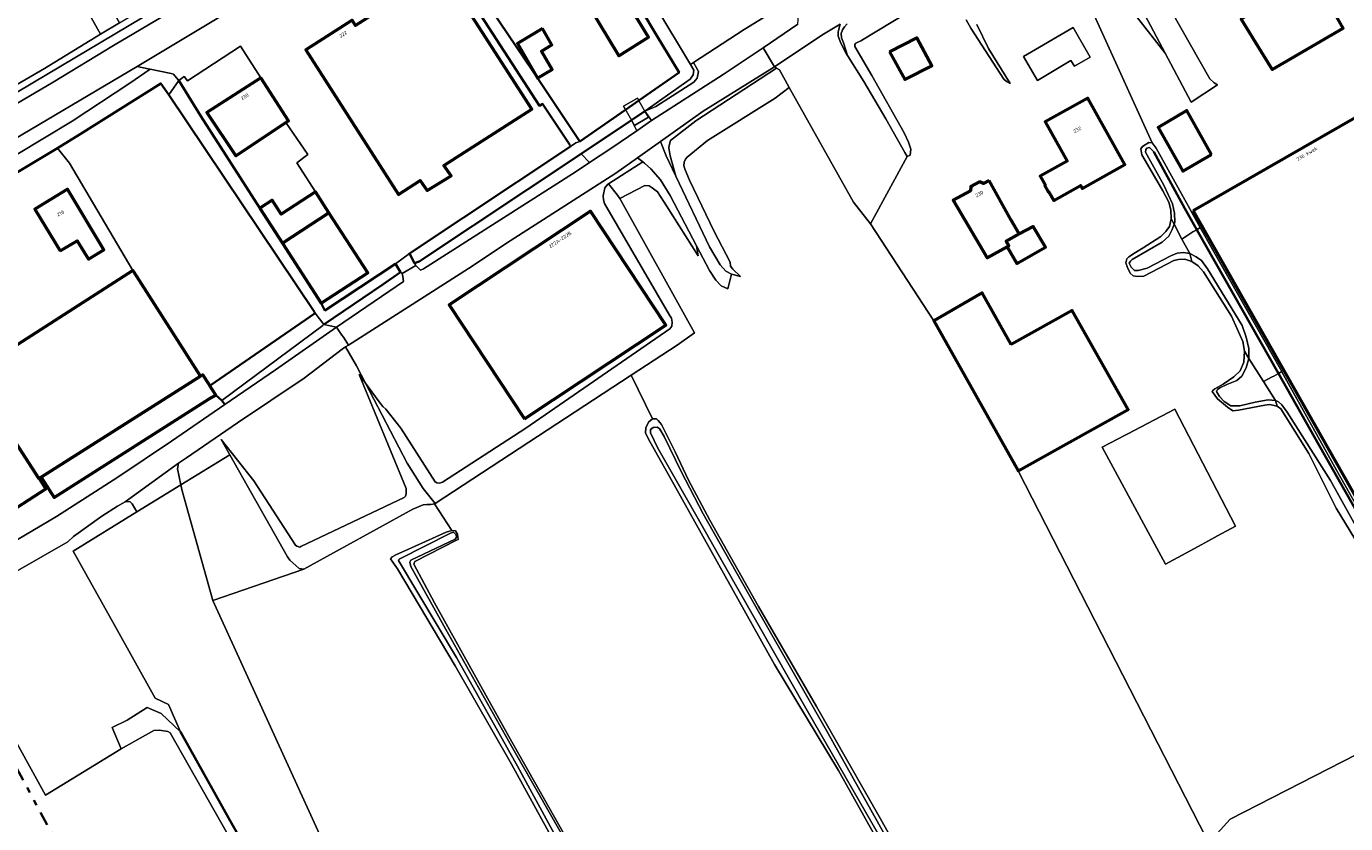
# Model space of a CAD drawing. Header units: metres. Extents: x 113441 to 115918, y 474822 to 477887.
# Tile 63 of 145: x 113704 to 113939, y 476790 to 476931. Entities that reach past the tile are written whole.
import ezdxf
from ezdxf.enums import TextEntityAlignment as Align

# ---------------------------------------------------------------- set-up
doc = ezdxf.new("R2010")
doc.units = ezdxf.units.M
doc.linetypes.add('AL-TEKENBLADGRENS', pattern=[11.5, 2.5, -1.5, 1, -1.5, 1, -1.5, 2.5])
for name, color, linetype, lineweight in [('B-WE-GK-BESCHOEIING-G', 252, 'GK-BESCHOEIING', 35), ('B-WE-GR-BOUWLAND-GV', 252, 'Continuous', 13), ('B-WE-GR-GRAS-GV', 252, 'Continuous', 13), ('B-WE-GR-GROENVOORZIENING-GV', 252, 'Continuous', 18), ('B-WE-GR-STRUIK-GV', 252, 'Continuous', 13), ('B-WE-IE-TERREINAFSCHEIDING_KUNSTMATIG_HEKWERK-G', 252, 'IE-TERREINAFSCHEIDING-KUNSTMATIG', 18), ('B-WE-KW-KUNSTWERK_DEK-GV', 252, 'Continuous', 18), ('B-WE-KW-KUNSTWERK_LANDHOOFD-GV', 252, 'Continuous', 18), ('B-WE-OG-BEBOUWING-GV', 7, 'Continuous', 50), ('B-WE-OG-BEBOUWING-T18', 7, 'Continuous', 50), ('B-WE-OG-BEBOUWING_BASSIN-GV', 7, 'Continuous', 50), ('B-WE-OG-BEBOUWING_LOODS-GV', 7, 'Continuous', 50), ('B-WE-OG-BEBOUWING_LUIFEL-GV', 7, 'Continuous', 50), ('B-WE-OG-TERREIN_ERF-GV', 252, 'Continuous', 18), ('B-WE-OG-WATER-GV', 252, 'Continuous', 18), ('B-WE-OG-WATER_SLOOT-GV', 252, 'Continuous', 18), ('B-WE-VH-ONVERHARD-GV', 252, 'Continuous', 18), ('B-WE-VH-VERHARDING_GESLOTEN-GV', 252, 'Continuous', 18), ('B-WE-VH-VERHARDING_HALFVERHARDING-GV', 252, 'Continuous', 18), ('B-WE-VH-VERHARDING_OPEN-GV', 252, 'Continuous', 18), ('X-XX-AL-TEKENBLADGRENS-G', 252, 'AL-TEKENBLADGRENS', 35)]:
    doc.layers.add(name, color=color, linetype=linetype, lineweight=lineweight)
doc.styles.add('NLCS-ISO-ANNOTATIEF-T18', font='NLCS-ISO.ttf', dxfattribs={"height": 1.8})
doc.linetypes.add('GK-BESCHOEIING', pattern='A,30,-5,[1,NLCS.SHX,S=1,R=0,X=0,Y=0],-5', length=40)
doc.linetypes.add('IE-TERREINAFSCHEIDING-KUNSTMATIG', pattern='A,4,[82,NLCS.SHX,S=0.75,R=90,X=0,Y=0],4,-2', length=10)

msp = doc.modelspace()

# ---------------------------------------------------------------- linework, layer by layer
at = {"layer": 'B-WE-GK-BESCHOEIING-G', "ltscale": 0.5, "flags": 128}
for points in [[(113784.991, 476955.19), (113795.094, 476961.289), (113797.577, 476960.879), (113816.386, 476929.326), (113820.23, 476922.981), (113813.075, 476918.013), (113810.712, 476916.372)], [(113810.712, 476916.372), (113802.618, 476910.752), (113795.583, 476921.196), (113776.82, 476949.074), (113776.793, 476950.545), (113782.031, 476953.471)], [(113795.882, 476917.396), (113795.401, 476917.078), (113778.714, 476942.912)], [(113731.24, 476921.703), (113731.316, 476921.58)], [(113731.316, 476921.58), (113735.23, 476915.25), (113745.713, 476898.894)], [(113709.807, 476909.534), (113713.84, 476912.02), (113728.14, 476921.07), (113729.56, 476919.02)], [(113755.377, 476880.523), (113729.56, 476919.02)], [(113800.796, 476910.124), (113795.94, 476917.434), (113795.882, 476917.396)], [(113814.171, 476916.116), (113811.789, 476914.525), (113802.81, 476908.526), (113774.07, 476889.395), (113773.198, 476889.104), (113772.303, 476890.848), (113800.962, 476909.874)], [(113699.039, 476903.175), (113709.807, 476909.534)], [(113912.254, 476895.062), (113910.101, 476898.856), (113904.58, 476908.9)], [(113926.755, 476869.502), (113912.254, 476895.062)], [(113757.12, 476878.21), (113767.569, 476885.35), (113770.727, 476887.505), (113769.819, 476888.982), (113757.297, 476880.745), (113756.653, 476882.044)], [(113736.926, 476867.367), (113755.55, 476880.265), (113755.401, 476880.488)], [(113755.401, 476880.488), (113755.377, 476880.523)], [(113964.711, 476801.752), (113959.217, 476811.407), (113944.623, 476837.947), (113933.924, 476856.866), (113926.755, 476869.502)], [(113706.856, 476851.117), (113709.18, 476847.51), (113736.711, 476865.05)], [(113736.876, 476867.332), (113736.926, 476867.367)], [(113737.92, 476865.68), (113738.96, 476864.72), (113739.544, 476864.027)], [(113731.616, 476805.874), (113740.453, 476790.072), (113749.881, 476773.528), (113785.956, 476709.953), (113794.138, 476695.696), (113798.341, 476688.241), (113810.425, 476666.811), (113815.702, 476657.592), (113822.238, 476646.015), (113836.594, 476620.392), (113842.226, 476610.092), (113841.231, 476609.646), (113830.645, 476628.038), (113820.788, 476645.113), (113796.973, 476687.102), (113795.294, 476690.063), (113793.822, 476692.657), (113772.187, 476730.783), (113760.83, 476750.884), (113749.016, 476771.494)]]:
    msp.add_lwpolyline(points, dxfattribs=at)
at = {"layer": 'B-WE-GR-BOUWLAND-GV'}
msp.add_lwpolyline([(113729.56, 476919.02), (113728.14, 476921.07), (113713.84, 476912.02), (113709.807, 476909.534), (113711.93, 476906.9), (113723.195, 476887.833), (113723.352, 476887.577), (113735.2, 476869.05), (113735.622, 476869.315), (113736.733, 476867.558), (113736.876, 476867.332), (113736.926, 476867.367), (113755.55, 476880.265), (113755.401, 476880.488), (113755.377, 476880.523)], close=True, dxfattribs=at)
at = {"layer": 'B-WE-GR-GRAS-GV'}
for points in [[(113888.023, 476943.765), (113889.597, 476941.018), (113892.38, 476942.2), (113892.98, 476941.95), (113893.74, 476941.37), (113894.76, 476940.68), (113895.46, 476940.1), (113899.01, 476936.33), (113900.46, 476934.31), (113906.626, 476926.441), (113899.373, 476940.134), (113896.06, 476944.36), (113895.67, 476944.96), (113895.15, 476945.49), (113894.61, 476945.92), (113894.1, 476946.21), (113893.29, 476946.48), (113892.71, 476946.36)], [(113763.36, 476869.34), (113764.498, 476867.797), (113762.89, 476870.89), (113760.982, 476874.237), (113760.36, 476873.84), (113753.6, 476868.68), (113741.76, 476860.77), (113732.72, 476854.52), (113731.31, 476853.59), (113731.12, 476852.59), (113731.701, 476849.721), (113740.412, 476855.075), (113738.89, 476857.77), (113744.67, 476850.45), (113752.05, 476839.03), (113752.33, 476838.82), (113752.86, 476838.69), (113753.01, 476838.79), (113771.38, 476847.47), (113771.592, 476847.752), (113771.71, 476848.16), (113771.73, 476849.09)], [(113776.879, 476846.441), (113774.77, 476849.07), (113771.89, 476853.58), (113764.498, 476867.797), (113763.36, 476869.34), (113771.73, 476849.09), (113771.71, 476848.16), (113771.592, 476847.752), (113771.38, 476847.47), (113753.01, 476838.79), (113752.86, 476838.69), (113752.33, 476838.82), (113752.05, 476839.03), (113744.67, 476850.45), (113738.89, 476857.77), (113740.412, 476855.075), (113750.64, 476836.96), (113751.09, 476836.37), (113752.7, 476834.91), (113753.53, 476834.79), (113772.91, 476845.43), (113774.78, 476846.19), (113775.39, 476846.28), (113776.13, 476846.25), (113776.77, 476846.37)], [(113740.412, 476855.075), (113731.701, 476849.721), (113731.91, 476848.69), (113737.408, 476829.206), (113753.53, 476834.79), (113752.7, 476834.91), (113751.09, 476836.37), (113750.64, 476836.96)]]:
    msp.add_lwpolyline(points, close=True, dxfattribs=at)
for points in [[(113850.12, 476931.65), (113849.62, 476931.1), (113849.24, 476930.56), (113849.03, 476929.94), (113849.09, 476929.17), (113849.44, 476928.27), (113850.157, 476925.999), (113853.08, 476921.37), (113856.94, 476914.79), (113860.32, 476908.77), (113860.741, 476908.093), (113861.3, 476908.3), (113861.4, 476909.38), (113861.01, 476910.62), (113860.22, 476912.27), (113854.5, 476922.48), (113851.44, 476927.62), (113851.45, 476927.96), (113851.66, 476928.18), (113852.53, 476928.62), (113867.02, 476937.43)], [(113848.869, 476931.567), (113848.49, 476930.25), (113848.47, 476929.45), (113848.95, 476928.18), (113849.86, 476926.47), (113850.157, 476925.999), (113849.44, 476928.27), (113849.09, 476929.17), (113849.03, 476929.94), (113849.24, 476930.56), (113849.62, 476931.1), (113850.12, 476931.65)], [(113871.25, 476932.34), (113872.08, 476930.88), (113877.91, 476921.81), (113878.39, 476921.37), (113879.05, 476921.06), (113875.23, 476927.25), (113873.16, 476931.54)], [(113862.924, 476773.212), (113848.55, 476798.98), (113837.206, 476817.853), (113819.33, 476849.731), (113814.748, 476858.002), (113814.291, 476859.009), (113814.301, 476859.878), (113814.781, 476860.875), (113815.522, 476861.467), (113811.718, 476869.201), (113776.879, 476846.441), (113776.77, 476846.37), (113779.847, 476841.643), (113780.514, 476841.569), (113780.841, 476840.964), (113780.964, 476840.027), (113780.695, 476839.896), (113773.302, 476836.105), (113773.096, 476835.64), (113776.759, 476828.782), (113789.984, 476805.044), (113805.178, 476778.142)], [(113740.041, 476787.63), (113729.776, 476805.657), (113729.389, 476805.926), (113727.914, 476806.158), (113726.895, 476806.112), (113721.092, 476802.868), (113707.654, 476794.588), (113694.183, 476818.882)]]:
    msp.add_lwpolyline(points, dxfattribs=at)
at = {"layer": 'B-WE-GR-GROENVOORZIENING-GV'}
for points in [[(113835.17, 476927.36), (113841.35, 476931.56), (113841.47, 476933.24), (113841.41, 476933.82), (113841.07, 476934.61), (113840.21, 476936.04), (113838.537, 476934.758), (113831.79, 476930.62), (113822.771, 476924.775), (113823.341, 476923.822), (113823.667, 476923.15), (113823.453, 476922.016), (113822.844, 476921.288), (113816.112, 476916.955), (113814.171, 476916.116), (113815.35, 476914.47), (113828.08, 476922.67)], [(113812.709, 476912.653), (113811.789, 476914.525), (113802.81, 476908.526), (113804.316, 476906.984), (113808.31, 476909.63)], [(113804.316, 476906.984), (113802.81, 476908.526), (113774.07, 476889.395), (113773.198, 476889.104), (113773.436, 476888.716), (113773.671, 476888.473), (113774.269, 476887.853), (113774.82, 476888.12), (113801.97, 476905.43)], [(113771.055, 476887.288), (113770.727, 476887.505), (113767.569, 476885.35), (113757.12, 476878.21), (113759.37, 476877.766), (113771.245, 476885.843), (113771.124, 476886.766)], [(113759.37, 476877.766), (113757.12, 476878.21), (113756.937, 476878.074), (113738.96, 476864.72), (113739.544, 476864.027), (113748.53, 476870.17)]]:
    msp.add_lwpolyline(points, close=True, dxfattribs=at)
at = {"layer": 'B-WE-GR-STRUIK-GV'}
for points in [[(113839.816, 476920.308), (113838.048, 476923.462), (113837.557, 476923.767), (113823.2, 476914.43), (113818.73, 476910.94), (113818.46, 476910), (113818.39, 476909.6), (113818.64, 476908.2), (113819.641, 476904.608), (113825.65, 476892), (113827.55, 476888.8), (113828.55, 476887.71), (113829.536, 476887.166), (113831.15, 476886.75), (113829.8, 476888.04), (113829.37, 476888.61), (113829.31, 476889.31), (113826.45, 476894.74), (113822.06, 476903.9), (113821.3, 476905.71), (113821.06, 476906.41), (113821.15, 476907.09), (113821.4, 476907.62), (113821.66, 476907.97), (113825.3, 476910.93), (113837.33, 476918.46)], [(113815.21, 476905.86), (113814.06, 476906.91), (113813.789, 476907.114), (113807.714, 476903.241), (113809.29, 476901.23), (113809.679, 476900.601), (113814.12, 476902.92), (113814.89, 476902.87), (113815.46, 476902.52), (113816.39, 476901.8), (113818, 476899.32), (113823.615, 476890.426), (113823.345, 476892.193), (113818.66, 476901.14), (113816.93, 476903.94)], [(113776.879, 476846.441), (113811.718, 476869.201), (113819.92, 476874.56), (113822.95, 476876.73), (113809.679, 476900.601), (113809.29, 476901.23), (113807.714, 476903.241), (113807.6, 476903.17), (113807.01, 476902.53), (113806.74, 476901.08), (113806.81, 476900.37), (113806.96, 476899.71), (113818.53, 476879.87), (113818.89, 476879.37), (113819.02, 476878.67), (113818.93, 476877.93), (113818.61, 476877.45), (113792.98, 476859.84), (113778.22, 476850.22), (113777.68, 476850.07), (113777.18, 476850.11), (113776.87, 476850.28), (113770.81, 476859.8), (113768.13, 476863.17), (113767.59, 476863.67), (113766.93, 476864.5), (113764.498, 476867.797), (113771.89, 476853.58), (113774.77, 476849.07)]]:
    msp.add_lwpolyline(points, close=True, dxfattribs=at)
at = {"layer": 'B-WE-IE-TERREINAFSCHEIDING_KUNSTMATIG_HEKWERK-G'}
msp.add_lwpolyline([(113740.412, 476855.075), (113731.701, 476849.721), (113723.907, 476844.93), (113712.573, 476837.965), (113719.823, 476824.953), (113727.139, 476811.823), (113729.526, 476810.715)], dxfattribs=at)
at = {"layer": 'B-WE-KW-KUNSTWERK_DEK-GV'}
msp.add_lwpolyline([(113814.171, 476916.116), (113812.834, 476918.431), (113810.348, 476916.995), (113811.789, 476914.525), (113812.329, 476913.599), (113814.794, 476915.036)], close=True, dxfattribs=at)
at = {"layer": 'B-WE-KW-KUNSTWERK_LANDHOOFD-GV'}
for points in [[(113813.075, 476918.013), (113812.834, 476918.431), (113810.348, 476916.995), (113810.712, 476916.372)], [(113814.794, 476915.036), (113814.171, 476916.116), (113811.789, 476914.525), (113812.329, 476913.599)]]:
    msp.add_lwpolyline(points, close=True, dxfattribs=at)
at = {"layer": 'B-WE-OG-BEBOUWING-GV'}
for points in [[(113778.163, 476941.254), (113777.81, 476941.027), (113762.712, 476931.365), (113762.119, 476932.292), (113753.88, 476927.02), (113770.39, 476901.33), (113774.23, 476903.79), (113775.49, 476902.03), (113779.76, 476904.65), (113778.429, 476906.471), (113794.05, 476916.46)], [(113809.469, 476938.025), (113804.17, 476934.755), (113809.544, 476925.986), (113814.816, 476929.294)], [(113933.782, 476933.24), (113930.734, 476938.639), (113920.118, 476932.472), (113923.6, 476926.78), (113925.599, 476923.513), (113938.24, 476930.856), (113936.126, 476934.601)], [(113857.647, 476926.662), (113860.329, 476921.745), (113865.138, 476924.212), (113862.456, 476929.13)], [(113745.91, 476922.037), (113736.323, 476915.867), (113741.466, 476908.181), (113750.378, 476914.104), (113750.822, 476914.399)], [(113911.598, 476898.412), (113963.74, 476806.5), (113987.47, 476819.98), (113984.357, 476825.388), (113999.71, 476834.36), (113980.79, 476867.78), (113977.45, 476873.33), (113977.72, 476873.43), (113950.8, 476920.94)], [(113885.316, 476902.896), (113885.228, 476902.847), (113885.812, 476901.799), (113885.899, 476901.847), (113886.794, 476900.239), (113891.582, 476902.904), (113891.855, 476902.414), (113899.448, 476906.64), (113892.875, 476918.454), (113885.303, 476914.241), (113889.181, 476907.227), (113884.365, 476904.556)], [(113914.86, 476908.43), (113910.45, 476916.22), (113905.33, 476913.25), (113909.75, 476905.46)], [(113875.355, 476903.833), (113874.297, 476903.25), (113873.604, 476903.576), (113872.071, 476902.732), (113872.02, 476901.996), (113868.954, 476900.307), (113874.997, 476890.068), (113878.516, 476892.025), (113878.838, 476892.204), (113878.378, 476893.043), (113880.65, 476894.35), (113879.25, 476896.74)], [(113710.239, 476891.3), (113713.3, 476893.07), (113715.29, 476889.85), (113718.041, 476891.472), (113711.543, 476902.245), (113705.736, 476898.735)], [(113758.017, 476898.053), (113749.737, 476892.696), (113756.653, 476882.044), (113764.9, 476887.38)], [(113792.78, 476861.49), (113817.85, 476878.09), (113804.48, 476898.373), (113779.361, 476881.703)], [(113723.352, 476887.577), (113723.195, 476887.833), (113694.43, 476869.42), (113706.45, 476850.86), (113706.521, 476850.901), (113706.856, 476851.117), (113735.2, 476869.05)], [(113879.227, 476874.682), (113874.099, 476883.873), (113865.492, 476878.89), (113880.458, 476852.239), (113889.067, 476857.042), (113900.021, 476863.152), (113890.084, 476880.738)], [(113694.43, 476869.42), (113685.52, 476863.81), (113678.591, 476859.447), (113676.955, 476858.404), (113690.199, 476837.518), (113691.82, 476838.6), (113699.427, 476843.678), (113707.711, 476849.051), (113706.521, 476850.901), (113706.45, 476850.86)]]:
    msp.add_lwpolyline(points, close=True, dxfattribs=at)
at = {"layer": 'B-WE-OG-BEBOUWING_BASSIN-GV'}
msp.add_lwpolyline([(113736.711, 476865.05), (113737.92, 476865.68), (113736.876, 476867.332), (113736.733, 476867.558), (113735.622, 476869.315), (113735.2, 476869.05), (113706.856, 476851.117), (113709.18, 476847.51)], close=True, dxfattribs=at)
at = {"layer": 'B-WE-OG-BEBOUWING_LOODS-GV'}
for points in [[(113795.987, 476930.818), (113791.536, 476928.142), (113795.052, 476922.018), (113797.651, 476923.553), (113795.77, 476926.807), (113797.618, 476927.909)], [(113758.017, 476898.053), (113755.62, 476901.77), (113749.55, 476897.85), (113747.9, 476900.3), (113745.713, 476898.894), (113749.737, 476892.696)]]:
    msp.add_lwpolyline(points, close=True, dxfattribs=at)
at = {"layer": 'B-WE-OG-BEBOUWING_LUIFEL-GV'}
msp.add_lwpolyline([(113878.516, 476892.025), (113880.253, 476889.059), (113885.326, 476891.951), (113883.175, 476895.647), (113880.65, 476894.35), (113878.378, 476893.043), (113878.838, 476892.204)], close=True, dxfattribs=at)
at = {"layer": 'B-WE-OG-TERREIN_ERF-GV'}
for points in [[(113695.39, 476916.71), (113707.48, 476923.72), (113717.398, 476929.829), (113715.01, 476934.156), (113718.422, 476936.066), (113720.784, 476931.845), (113736.442, 476941.17), (113736.632, 476942.107), (113736.489, 476942.705), (113726.33, 476961.217)], [(113902.54, 476943.1), (113914.55, 476921.87), (113915.32, 476921.17), (113915.92, 476920.8), (113911.24, 476917.73), (113906.626, 476926.441), (113900.46, 476934.31)], [(113867.02, 476937.43), (113852.53, 476928.62), (113851.66, 476928.18), (113851.45, 476927.96), (113851.44, 476927.62), (113854.5, 476922.48), (113860.22, 476912.27), (113861.01, 476910.62), (113861.4, 476909.38), (113861.3, 476908.3), (113860.741, 476908.093), (113854.269, 476896.092), (113865.492, 476878.89), (113874.099, 476883.873), (113879.227, 476874.682), (113890.084, 476880.738), (113900.021, 476863.152), (113889.067, 476857.042), (113880.458, 476852.239), (113913.97, 476786.9)], [(113816.25, 476934.36), (113822.244, 476924.434), (113822.771, 476924.775), (113831.79, 476930.62), (113838.537, 476934.758)], [(113941.949, 476837.439), (113937.013, 476845.587), (113932.118, 476855.337), (113927.175, 476863.218), (113926.519, 476863.703), (113925.123, 476864.006), (113924.318, 476863.893), (113919.617, 476863.012), (113918.611, 476862.904), (113917.692, 476863.529), (113915.926, 476865.045), (113914.957, 476866.34), (113915.027, 476866.472), (113915.437, 476866.795), (113916.929, 476867.626), (113918.833, 476868.914), (113919.931, 476870.021), (113920.572, 476871.542), (113920.688, 476873.477), (113920.399, 476875.223), (113918.376, 476879.686), (113913.432, 476887.567), (113912.458, 476888.661), (113911.341, 476889.425), (113910.083, 476889.859), (113908.944, 476889.754), (113908.137, 476889.574), (113902.786, 476886.838), (113901.714, 476886.732), (113900.916, 476886.887), (113900.394, 476887.368), (113899.885, 476888.384), (113899.639, 476889.192), (113899.791, 476889.923), (113900.134, 476890.249), (113901.357, 476891.019), (113902.715, 476891.853), (113905.841, 476893.844), (113906.733, 476894.757), (113907.357, 476895.61), (113907.66, 476897.006), (113907.635, 476898.61), (113907.269, 476899.957), (113906.185, 476901.99), (113903.048, 476907.351), (113902.473, 476908.368), (113902.3, 476909.442), (113902.546, 476909.86), (113903.677, 476910.543), (113904.266, 476910.527), (113893.703, 476933.847)], [(113893.703, 476933.847), (113904.266, 476910.527), (113904.977, 476909.573), (113912.823, 476895.46), (113915.005, 476891.536), (113927.33, 476869.856), (113927.345, 476869.83), (113937.053, 476852.336), (113949.455, 476830.428)], [(113873.16, 476931.54), (113875.23, 476927.25), (113879.05, 476921.06), (113878.39, 476921.37), (113877.91, 476921.81), (113872.08, 476930.88), (113871.25, 476932.34)], [(113913.97, 476786.9), (113880.458, 476852.239), (113865.492, 476878.89), (113854.269, 476896.092), (113851.224, 476899.965), (113839.816, 476920.308), (113837.33, 476918.46), (113825.3, 476910.93), (113821.66, 476907.97), (113821.4, 476907.62), (113821.15, 476907.09), (113821.06, 476906.41), (113821.3, 476905.71), (113822.06, 476903.9), (113826.45, 476894.74), (113829.31, 476889.31), (113829.37, 476888.61), (113829.8, 476888.04), (113831.15, 476886.75), (113829.536, 476887.166), (113828.91, 476884.56), (113827.72, 476885.12), (113826.75, 476886.12), (113825.66, 476887.82), (113823.345, 476892.193), (113823.615, 476890.426), (113818, 476899.32), (113816.39, 476901.8), (113815.46, 476902.52), (113814.89, 476902.87), (113814.12, 476902.92), (113809.679, 476900.601), (113822.95, 476876.73), (113819.92, 476874.56), (113811.718, 476869.201), (113815.522, 476861.467), (113816.19, 476861.46), (113816.521, 476861.189), (113817.114, 476860.447), (113819.531, 476855.608), (113821.879, 476850.57), (113825.673, 476843.444), (113834.317, 476828.11), (113844.633, 476810.377), (113856.016, 476790.433), (113863.937, 476776.193)], [(113694.43, 476869.42), (113723.195, 476887.833), (113711.93, 476906.9), (113709.807, 476909.534), (113699.039, 476903.175)], [(113760.06, 476779.53), (113737.408, 476829.206), (113731.91, 476848.69), (113731.701, 476849.721), (113723.907, 476844.93), (113712.573, 476837.965), (113719.823, 476824.953), (113727.139, 476811.823), (113729.526, 476810.715), (113731.616, 476805.874), (113740.453, 476790.072), (113749.881, 476773.528)], [(113694.183, 476818.882), (113707.654, 476794.588), (113721.092, 476802.868), (113719.473, 476806.656), (113722.177, 476807.959), (113725.739, 476810.186), (113728.187, 476809.145), (113731.616, 476805.874), (113729.526, 476810.715), (113727.139, 476811.823), (113719.823, 476824.953), (113712.573, 476837.965), (113723.907, 476844.93), (113723.07, 476846.34), (113722.61, 476846.78), (113721.81, 476846.73), (113720.42, 476845.94), (113717.65, 476844.19), (113712.62, 476840.56), (113711.62, 476839.64), (113690.16, 476827.38)], [(113800.477, 476781.871), (113790.462, 476800.094), (113780.439, 476817.582), (113770.213, 476834.804), (113768.964, 476836.623), (113769.236, 476836.954), (113770.042, 476837.346), (113771.519, 476837.997), (113778.841, 476841.321), (113779.847, 476841.643), (113776.77, 476846.37), (113776.13, 476846.25), (113775.39, 476846.28), (113774.78, 476846.19), (113772.91, 476845.43), (113753.53, 476834.79), (113737.408, 476829.206), (113760.06, 476779.53)], [(113915.864, 476787.787), (113918.161, 476790.37), (113958.045, 476810.762)], [(114006.053, 476725.238), (113964.324, 476799.807), (113958.045, 476810.762), (113918.161, 476790.37), (113915.864, 476787.787)]]:
    msp.add_lwpolyline(points, dxfattribs=at)
for points in [[(113795.094, 476961.289), (113784.991, 476955.19), (113785.05, 476955.09), (113782.16, 476953.26), (113782.031, 476953.471), (113776.793, 476950.545), (113776.82, 476949.074), (113795.583, 476921.196), (113802.618, 476910.752), (113810.712, 476916.372), (113810.348, 476916.995), (113812.834, 476918.431), (113813.075, 476918.013), (113820.23, 476922.981), (113816.386, 476929.326), (113797.577, 476960.879)], [(113809.469, 476938.025), (113814.816, 476929.294), (113809.544, 476925.986), (113804.17, 476934.755)], [(113920.118, 476932.472), (113930.734, 476938.639), (113933.782, 476933.24), (113936.126, 476934.601), (113938.24, 476930.856), (113925.599, 476923.513), (113923.6, 476926.78)], [(113718.422, 476936.066), (113715.01, 476934.156), (113717.398, 476929.829), (113720.784, 476931.845)], [(113795.987, 476930.818), (113797.618, 476927.909), (113795.77, 476926.807), (113797.651, 476923.553), (113795.052, 476922.018), (113791.536, 476928.142)], [(113883.91, 476921.56), (113889.82, 476925.15), (113890.52, 476924.11), (113893.27, 476925.71), (113890.258, 476931.015), (113881.44, 476925.846)], [(113881.44, 476925.846), (113890.258, 476931.015), (113893.27, 476925.71), (113890.52, 476924.11), (113889.82, 476925.15), (113883.91, 476921.56)], [(113860.329, 476921.745), (113857.647, 476926.662), (113862.456, 476929.13), (113865.138, 476924.212)], [(113750.378, 476914.104), (113741.466, 476908.181), (113736.323, 476915.867), (113745.91, 476922.037), (113742.307, 476927.649), (113732.855, 476921.532), (113732.263, 476922.275), (113731.316, 476921.58), (113735.23, 476915.25), (113745.713, 476898.894), (113747.9, 476900.3), (113749.55, 476897.85), (113755.62, 476901.77), (113752.32, 476906.95), (113754.25, 476908.42)], [(113950.8, 476920.94), (113977.72, 476873.43), (113977.45, 476873.33), (113980.79, 476867.78), (113999.71, 476834.36), (113984.357, 476825.388), (113987.47, 476819.98), (113963.74, 476806.5), (113911.598, 476898.412)], [(113891.855, 476902.414), (113891.582, 476902.904), (113886.794, 476900.239), (113885.899, 476901.847), (113885.812, 476901.799), (113885.228, 476902.847), (113885.316, 476902.896), (113884.365, 476904.556), (113889.181, 476907.227), (113885.303, 476914.241), (113892.875, 476918.454), (113899.448, 476906.64)], [(113914.86, 476908.43), (113909.75, 476905.46), (113905.33, 476913.25), (113910.45, 476916.22)], [(113807.714, 476903.241), (113813.789, 476907.114), (113812.84, 476907.83), (113809.01, 476905.11), (113790.22, 476893.07), (113782.816, 476888.16), (113761.478, 476874.553), (113760.982, 476874.237), (113762.89, 476870.89), (113764.498, 476867.797), (113766.93, 476864.5), (113767.59, 476863.67), (113768.13, 476863.17), (113770.81, 476859.8), (113776.87, 476850.28), (113777.18, 476850.11), (113777.68, 476850.07), (113778.22, 476850.22), (113792.98, 476859.84), (113818.61, 476877.45), (113818.93, 476877.93), (113819.02, 476878.67), (113818.89, 476879.37), (113818.53, 476879.87), (113806.96, 476899.71), (113806.81, 476900.37), (113806.74, 476901.08), (113807.01, 476902.53), (113807.6, 476903.17)], [(113879.25, 476896.74), (113880.65, 476894.35), (113878.378, 476893.043), (113878.838, 476892.204), (113878.516, 476892.025), (113874.997, 476890.068), (113868.954, 476900.307), (113872.02, 476901.996), (113872.071, 476902.732), (113873.604, 476903.576), (113874.297, 476903.25), (113875.355, 476903.833)], [(113710.239, 476891.3), (113705.736, 476898.735), (113711.543, 476902.245), (113718.041, 476891.472), (113715.29, 476889.85), (113713.3, 476893.07)], [(113792.78, 476861.49), (113779.361, 476881.703), (113804.48, 476898.373), (113817.85, 476878.09)], [(113730.01, 476857.51), (113739.544, 476864.027), (113738.96, 476864.72), (113737.92, 476865.68), (113736.711, 476865.05), (113709.18, 476847.51), (113706.856, 476851.117), (113706.521, 476850.901), (113707.711, 476849.051), (113699.427, 476843.678), (113691.82, 476838.6), (113690.199, 476837.518), (113692.74, 476834.16), (113709.59, 476844.14), (113720.5, 476851.13)], [(113908.303, 476863.183), (113919.078, 476842.403), (113915.874, 476840.663), (113912.465, 476838.812), (113906.683, 476835.672), (113895.402, 476856.446), (113899.509, 476858.591), (113899.952, 476858.822)], [(113731.701, 476849.721), (113731.12, 476852.59), (113731.31, 476853.59), (113721.81, 476846.73), (113722.61, 476846.78), (113723.07, 476846.34), (113723.907, 476844.93)]]:
    msp.add_lwpolyline(points, close=True, dxfattribs=at)
at = {"layer": 'B-WE-OG-WATER-GV'}
for points in [[(113797.577, 476960.879), (113816.386, 476929.326), (113820.23, 476922.981), (113813.075, 476918.013), (113810.712, 476916.372), (113802.618, 476910.752), (113801.861, 476910.498), (113800.962, 476909.874), (113772.303, 476890.848), (113773.198, 476889.104), (113774.07, 476889.395), (113802.81, 476908.526), (113811.789, 476914.525), (113814.171, 476916.116), (113822.186, 476921.797), (113822.73, 476922.592), (113822.873, 476923.393), (113822.244, 476924.434), (113816.25, 476934.36)], [(113699.039, 476903.175), (113709.807, 476909.534), (113713.84, 476912.02), (113728.14, 476921.07), (113729.56, 476919.02), (113731.316, 476921.58), (113731.24, 476921.703), (113730.4, 476922.71), (113729.96, 476922.803), (113726.271, 476923.581), (113722.61, 476921.12), (113712.367, 476914.364), (113697.602, 476905.451)], [(113801.868, 476783.329), (113790.47, 476803.305), (113778.749, 476824.153), (113772.595, 476835.249), (113772.403, 476835.986), (113772.541, 476836.385), (113780.469, 476840.103), (113780.673, 476840.435), (113780.611, 476840.837), (113780.148, 476841.31), (113779.612, 476841.182), (113770.606, 476836.608), (113770.472, 476836.543), (113770.402, 476836.276), (113780.695, 476819.053), (113791.499, 476799.752), (113799.548, 476784.959)], [(113749.881, 476773.528), (113740.453, 476790.072), (113731.616, 476805.874), (113728.187, 476809.145), (113725.739, 476810.186), (113722.177, 476807.959), (113719.473, 476806.656), (113721.092, 476802.868), (113726.895, 476806.112), (113727.914, 476806.158), (113729.389, 476805.926), (113729.776, 476805.657), (113740.041, 476787.63)]]:
    msp.add_lwpolyline(points, dxfattribs=at)
for points in [[(113776.793, 476950.545), (113775.53, 476952.44), (113775.567, 476951.404), (113775.578, 476951.109), (113775.434, 476947.991), (113778.714, 476942.912), (113795.401, 476917.078), (113795.882, 476917.396), (113795.94, 476917.434), (113800.796, 476910.124), (113800.962, 476909.874), (113801.861, 476910.498), (113802.618, 476910.752), (113795.583, 476921.196), (113776.82, 476949.074)], [(113770.727, 476887.505), (113769.819, 476888.982), (113757.297, 476880.745), (113756.653, 476882.044), (113749.737, 476892.696), (113745.713, 476898.894), (113735.23, 476915.25), (113731.316, 476921.58), (113729.56, 476919.02), (113755.377, 476880.523), (113755.401, 476880.488), (113755.55, 476880.265), (113757.12, 476878.21), (113767.569, 476885.35)], [(113904.58, 476908.9), (113903.831, 476909.689), (113903.36, 476909.567), (113903.153, 476909.305), (113903.107, 476908.854), (113906.379, 476902.979), (113907.918, 476899.691), (113908.275, 476898.011), (113908.301, 476896.407), (113908.186, 476896.057), (113909.588, 476893.412), (113911.17, 476894.427), (113911.546, 476894.668), (113912.254, 476895.062), (113910.101, 476898.856)], [(113910.965, 476890.857), (113909.588, 476893.412), (113908.186, 476896.057), (113907.866, 476895.081), (113907.234, 476893.894), (113906.071, 476892.855), (113900.711, 476889.785), (113900.436, 476889.458), (113900.227, 476889.129), (113900.542, 476888.386), (113901.129, 476887.836), (113901.797, 476887.819), (113903.412, 476888.245), (113907.612, 476890.409), (113908.761, 476890.914), (113909.833, 476891.02)], [(113912.254, 476895.062), (113911.546, 476894.668), (113911.17, 476894.427), (113909.588, 476893.412), (113910.965, 476890.857), (113912.085, 476890.227), (113913.071, 476889.6), (113914.102, 476888.103), (113920.26, 476878.052), (113921.008, 476875.961), (113921.49, 476873.944), (113921.446, 476872.207), (113924.049, 476868.12), (113925.615, 476868.91), (113925.927, 476869.067), (113926.755, 476869.502)], [(113755.55, 476880.265), (113736.926, 476867.367), (113736.876, 476867.332), (113737.92, 476865.68), (113738.96, 476864.72), (113756.937, 476878.074), (113757.12, 476878.21)], [(113924.049, 476868.12), (113921.446, 476872.207), (113921.002, 476870.548), (113920.227, 476869.03), (113919.339, 476868.251), (113917.583, 476867.561), (113916.298, 476866.993), (113915.889, 476866.669), (113915.747, 476866.339), (113916.259, 476865.457), (113917.105, 476864.566), (113918.288, 476863.8), (113919.891, 476863.759), (113922.582, 476864.425), (113924.932, 476864.832), (113926.199, 476864.733)], [(113959.217, 476811.407), (113944.623, 476837.947), (113933.924, 476856.866), (113926.755, 476869.502), (113925.927, 476869.067), (113925.615, 476868.91), (113924.049, 476868.12), (113926.199, 476864.733), (113926.728, 476864.518), (113927.315, 476863.969), (113928.285, 476862.674), (113936, 476850.509), (113958.045, 476810.762), (113964.324, 476799.807), (114006.053, 476725.238), (114013.059, 476712.657), (114017.507, 476705.002), (114019.978, 476706.344), (114015.592, 476714.068), (114008.586, 476726.649), (113965.758, 476800.613), (113965.456, 476800.443), (113964.711, 476801.752)], [(113899.952, 476858.822), (113899.509, 476858.591), (113895.402, 476856.446), (113906.683, 476835.672), (113912.465, 476838.812), (113915.874, 476840.663), (113919.078, 476842.403), (113908.303, 476863.183)], [(113842.973, 476809.68), (113857.879, 476783.831), (113871.68, 476759.147), (113878.084, 476748.288), (113878.832, 476748.804), (113878.514, 476749.413), (113871.731, 476761.151), (113860.224, 476781.432), (113846.423, 476806.116), (113834.335, 476827.214), (113824.489, 476844.578), (113820.627, 476852.121), (113817.557, 476858.304), (113816.838, 476859.648), (113816.374, 476859.988), (113815.638, 476859.929), (113815.167, 476859.601), (113815.16, 476858.999), (113816.465, 476856.245), (113823.409, 476844.138), (113828.009, 476835.932)]]:
    msp.add_lwpolyline(points, close=True, dxfattribs=at)
at = {"layer": 'B-WE-OG-WATER_SLOOT-GV'}
for points in [[(113726.271, 476923.581), (113725.868, 476923.666), (113723.95, 476924.07), (113699.052, 476909.349), (113697.663, 476908.528), (113697.628, 476907.655), (113697.543, 476905.545), (113697.602, 476905.451), (113712.367, 476914.364), (113722.61, 476921.12)], [(113822.844, 476921.288), (113823.453, 476922.016), (113823.667, 476923.15), (113823.341, 476923.822), (113822.771, 476924.775), (113822.244, 476924.434), (113822.873, 476923.393), (113822.73, 476922.592), (113822.186, 476921.797), (113814.171, 476916.116), (113816.112, 476916.955)], [(113903.107, 476908.854), (113903.153, 476909.305), (113903.36, 476909.567), (113903.831, 476909.689), (113904.58, 476908.9), (113910.101, 476898.856), (113912.254, 476895.062), (113912.823, 476895.46), (113904.977, 476909.573), (113904.266, 476910.527), (113903.677, 476910.543), (113902.546, 476909.86), (113902.3, 476909.442), (113902.473, 476908.368), (113903.048, 476907.351), (113906.185, 476901.99), (113907.269, 476899.957), (113907.635, 476898.61), (113907.66, 476897.006), (113908.186, 476896.057), (113908.301, 476896.407), (113908.275, 476898.011), (113907.918, 476899.691), (113906.379, 476902.979)], [(113900.542, 476888.386), (113900.227, 476889.129), (113900.436, 476889.458), (113900.711, 476889.785), (113906.071, 476892.855), (113907.234, 476893.894), (113907.866, 476895.081), (113908.186, 476896.057), (113907.66, 476897.006), (113907.357, 476895.61), (113906.733, 476894.757), (113905.841, 476893.844), (113902.715, 476891.853), (113901.357, 476891.019), (113900.134, 476890.249), (113899.791, 476889.923), (113899.639, 476889.192), (113899.885, 476888.384), (113900.394, 476887.368), (113900.916, 476886.887), (113901.714, 476886.732), (113902.786, 476886.838), (113908.137, 476889.574), (113908.944, 476889.754), (113910.083, 476889.859), (113911.341, 476889.425), (113910.965, 476890.857), (113909.833, 476891.02), (113908.761, 476890.914), (113907.612, 476890.409), (113903.412, 476888.245), (113901.797, 476887.819), (113901.129, 476887.836)], [(113912.823, 476895.46), (113912.254, 476895.062), (113926.755, 476869.502), (113927.33, 476869.856), (113915.005, 476891.536)], [(113910.965, 476890.857), (113911.341, 476889.425), (113912.458, 476888.661), (113913.432, 476887.567), (113918.376, 476879.686), (113920.399, 476875.223), (113920.688, 476873.477), (113921.446, 476872.207), (113921.49, 476873.944), (113921.008, 476875.961), (113920.26, 476878.052), (113914.102, 476888.103), (113913.071, 476889.6), (113912.085, 476890.227)], [(113921.446, 476872.207), (113920.688, 476873.477), (113920.572, 476871.542), (113919.931, 476870.021), (113918.833, 476868.914), (113916.929, 476867.626), (113915.437, 476866.795), (113915.027, 476866.472), (113914.957, 476866.34), (113915.926, 476865.045), (113917.692, 476863.529), (113918.611, 476862.904), (113919.617, 476863.012), (113924.318, 476863.893), (113925.123, 476864.006), (113926.519, 476863.703), (113926.199, 476864.733), (113924.932, 476864.832), (113922.582, 476864.425), (113919.891, 476863.759), (113918.288, 476863.8), (113917.105, 476864.566), (113916.259, 476865.457), (113915.747, 476866.339), (113915.889, 476866.669), (113916.298, 476866.993), (113917.583, 476867.561), (113919.339, 476868.251), (113920.227, 476869.03), (113921.002, 476870.548)], [(113927.33, 476869.856), (113926.755, 476869.502), (113933.924, 476856.866), (113944.623, 476837.947), (113959.217, 476811.407), (113964.711, 476801.752), (113965.456, 476800.443), (113965.758, 476800.613), (114008.586, 476726.649), (114015.592, 476714.068), (114019.978, 476706.344), (114020.372, 476706.56), (114015.988, 476714.929), (114003.707, 476736.337), (114000, 476742.906), (113992.774, 476755.591), (113982.715, 476772.426), (113968.82, 476796.043), (113965.824, 476801.668), (113965.101, 476802.154), (113959.095, 476812.869), (113949.455, 476830.428), (113937.053, 476852.336), (113927.345, 476869.83)], [(113936, 476850.509), (113928.285, 476862.674), (113927.315, 476863.969), (113926.728, 476864.518), (113926.199, 476864.733), (113926.519, 476863.703), (113927.175, 476863.218), (113932.118, 476855.337), (113937.013, 476845.587), (113941.949, 476837.439), (113948.769, 476824.565), (113956.029, 476813.216), (113958.045, 476810.762)], [(113842.973, 476809.68), (113828.009, 476835.932), (113823.409, 476844.138), (113816.465, 476856.245), (113815.16, 476858.999), (113815.167, 476859.601), (113815.638, 476859.929), (113816.374, 476859.988), (113816.838, 476859.648), (113817.557, 476858.304), (113820.627, 476852.121), (113824.489, 476844.578), (113834.335, 476827.214), (113846.423, 476806.116), (113860.224, 476781.432), (113871.731, 476761.151), (113878.514, 476749.413), (113878.832, 476748.804), (113878.084, 476748.288), (113871.68, 476759.147), (113857.879, 476783.831)]]:
    msp.add_lwpolyline(points, close=True, dxfattribs=at)
for points in [[(113863.937, 476776.193), (113856.016, 476790.433), (113844.633, 476810.377), (113834.317, 476828.11), (113825.673, 476843.444), (113821.879, 476850.57), (113819.531, 476855.608), (113817.114, 476860.447), (113816.521, 476861.189), (113816.19, 476861.46), (113815.522, 476861.467), (113814.781, 476860.875), (113814.301, 476859.878), (113814.291, 476859.009), (113814.748, 476858.002), (113819.33, 476849.731), (113837.206, 476817.853), (113848.55, 476798.98), (113862.924, 476773.212)], [(113805.178, 476778.142), (113789.984, 476805.044), (113776.759, 476828.782), (113773.096, 476835.64), (113773.302, 476836.105), (113780.695, 476839.896), (113780.964, 476840.027), (113780.841, 476840.964), (113780.514, 476841.569), (113779.847, 476841.643), (113778.841, 476841.321), (113771.519, 476837.997), (113770.042, 476837.346), (113769.236, 476836.954), (113768.964, 476836.623), (113770.213, 476834.804), (113780.439, 476817.582), (113790.462, 476800.094), (113800.477, 476781.871)], [(113799.548, 476784.959), (113791.499, 476799.752), (113780.695, 476819.053), (113770.402, 476836.276), (113770.472, 476836.543), (113770.606, 476836.608), (113779.612, 476841.182), (113780.148, 476841.31), (113780.611, 476840.837), (113780.673, 476840.435), (113780.469, 476840.103), (113772.541, 476836.385), (113772.403, 476835.986), (113772.595, 476835.249), (113778.749, 476824.153), (113790.47, 476803.305), (113801.868, 476783.329)]]:
    msp.add_lwpolyline(points, dxfattribs=at)
at = {"layer": 'B-WE-VH-ONVERHARD-GV'}
msp.add_lwpolyline([(113819.641, 476904.608), (113817.93, 476908.2), (113816.931, 476910.736), (113812.84, 476907.83), (113813.789, 476907.114), (113814.06, 476906.91), (113815.21, 476905.86), (113816.93, 476903.94), (113818.66, 476901.14), (113823.345, 476892.193), (113825.66, 476887.82), (113826.75, 476886.12), (113827.72, 476885.12), (113828.91, 476884.56), (113829.536, 476887.166), (113828.55, 476887.71), (113827.55, 476888.8), (113825.65, 476892)], close=True, dxfattribs=at)
at = {"layer": 'B-WE-VH-VERHARDING_GESLOTEN-GV'}
for points in [[(113901.58, 476955.556), (113905.324, 476957.732), (113884.235, 476948.461), (113885.29, 476947.49), (113886.87, 476944.58), (113891.78, 476947.33), (113893.45, 476947.68), (113894.1, 476947.62), (113894.69, 476947.49), (113895.46, 476946.73), (113897.41, 476943.84), (113899.373, 476940.134), (113906.626, 476926.441), (113911.24, 476917.73), (113915.92, 476920.8), (113915.32, 476921.17), (113914.55, 476921.87), (113902.54, 476943.1), (113899.19, 476949.21), (113898.85, 476950.45), (113898.75, 476951.37), (113899.26, 476952.9), (113899.94, 476954.1), (113900.74, 476954.9)], [(113850.157, 476925.999), (113849.86, 476926.47), (113848.95, 476928.18), (113848.47, 476929.45), (113848.49, 476930.25), (113848.869, 476931.567), (113845.57, 476929.62), (113837.167, 476924.008), (113837.557, 476923.767), (113838.048, 476923.462), (113839.816, 476920.308), (113851.224, 476899.965), (113854.269, 476896.092), (113860.741, 476908.093), (113860.32, 476908.77), (113856.94, 476914.79), (113853.08, 476921.37)], [(113790.22, 476893.07), (113809.01, 476905.11), (113812.84, 476907.83), (113816.931, 476910.736), (113824.51, 476916.12), (113837.167, 476924.008), (113835.17, 476927.36), (113828.08, 476922.67), (113815.35, 476914.47), (113812.709, 476912.653), (113808.31, 476909.63), (113804.316, 476906.984), (113801.97, 476905.43), (113774.82, 476888.12), (113774.269, 476887.853), (113773.671, 476888.473), (113773.436, 476888.716), (113771.055, 476887.288), (113771.124, 476886.766), (113771.245, 476885.843), (113759.37, 476877.766), (113760.324, 476876.314), (113760.579, 476875.982), (113761.478, 476874.553), (113782.816, 476888.16)], [(113815.35, 476914.47), (113814.171, 476916.116), (113814.794, 476915.036), (113812.329, 476913.599), (113811.789, 476914.525), (113812.709, 476912.653)], [(113773.198, 476889.104), (113772.303, 476890.848), (113769.819, 476888.982), (113770.727, 476887.505), (113771.055, 476887.288), (113773.436, 476888.716)]]:
    msp.add_lwpolyline(points, close=True, dxfattribs=at)
for points in [[(113751.53, 476946.64), (113719.74, 476927.82), (113709.02, 476921.29), (113685.48, 476907.46)], [(113741.43, 476934.55), (113723.95, 476924.07), (113725.868, 476923.666), (113726.271, 476923.581), (113729.96, 476922.803), (113730.4, 476922.71), (113731.24, 476921.703), (113731.316, 476921.58), (113732.263, 476922.275), (113732.855, 476921.532), (113742.307, 476927.649), (113745.91, 476922.037), (113750.822, 476914.399), (113750.378, 476914.104), (113754.25, 476908.42), (113752.32, 476906.95), (113755.62, 476901.77), (113758.017, 476898.053), (113764.9, 476887.38), (113756.653, 476882.044), (113757.297, 476880.745), (113769.819, 476888.982), (113772.303, 476890.848), (113800.962, 476909.874), (113800.796, 476910.124), (113795.94, 476917.434), (113795.882, 476917.396), (113795.401, 476917.078), (113778.714, 476942.912)], [(113778.163, 476941.254), (113794.05, 476916.46), (113778.429, 476906.471), (113779.76, 476904.65), (113775.49, 476902.03), (113774.23, 476903.79), (113770.39, 476901.33), (113753.88, 476927.02), (113762.119, 476932.292)], [(113699.052, 476909.349), (113723.95, 476924.07), (113741.43, 476934.55)], [(113841.35, 476931.56), (113835.17, 476927.36), (113837.167, 476924.008), (113845.57, 476929.62), (113848.869, 476931.567)], [(113690.16, 476827.38), (113711.62, 476839.64), (113712.62, 476840.56), (113717.65, 476844.19), (113720.42, 476845.94), (113721.81, 476846.73), (113731.31, 476853.59), (113732.72, 476854.52), (113741.76, 476860.77), (113753.6, 476868.68), (113760.36, 476873.84), (113760.982, 476874.237), (113761.478, 476874.553), (113760.579, 476875.982), (113760.324, 476876.314), (113759.37, 476877.766), (113748.53, 476870.17), (113739.544, 476864.027), (113730.01, 476857.51), (113720.5, 476851.13), (113709.59, 476844.14), (113692.74, 476834.16)]]:
    msp.add_lwpolyline(points, dxfattribs=at)
at = {"layer": 'B-WE-VH-VERHARDING_HALFVERHARDING-GV'}
msp.add_lwpolyline([(113837.557, 476923.767), (113837.167, 476924.008), (113824.51, 476916.12), (113816.931, 476910.736), (113817.93, 476908.2), (113819.641, 476904.608), (113818.64, 476908.2), (113818.39, 476909.6), (113818.46, 476910), (113818.73, 476910.94), (113823.2, 476914.43)], close=True, dxfattribs=at)
at = {"layer": 'B-WE-VH-VERHARDING_OPEN-GV'}
for points in [[(113685.48, 476907.46), (113709.02, 476921.29), (113719.74, 476927.82), (113751.53, 476946.64)], [(113694.48, 476914.71), (113707.89, 476922.63), (113734.64, 476938.65)], [(113734.64, 476938.65), (113707.89, 476922.63), (113694.48, 476914.71)], [(113720.784, 476931.845), (113717.398, 476929.829), (113707.48, 476923.72), (113695.39, 476916.71)]]:
    msp.add_lwpolyline(points, dxfattribs=at)
at = {"layer": 'X-XX-AL-TEKENBLADGRENS-G'}
msp.add_lwpolyline([(114444.131, 477518.262), (115425.394, 475693.653), (115098.243, 474839.844), (114578.24, 475162.508), (113568.556, 477049.85), (114444.131, 477518.262)], dxfattribs=at)

# ---------------------------------------------------------------- texts
at = {"layer": 'B-WE-OG-BEBOUWING-T18', "style": 'NLCS-ISO-ANNOTATIEF-T18'}
for s, rotation, p in [('222', 32.6, (113760.536, 476929.797)), ('220', 32.8, (113743.05, 476918.709)), ('232', 29.1, (113890.984, 476912.824)), ('236 kwek', 29.9, (113931.779, 476908.568)), ('230', 28.8, (113873.573, 476901.423)), ('216', 31.2, (113710.328, 476898.005)), ('222A-222B', 33.6, (113799.096, 476893.3))]:
    msp.add_text(s, height=0.64, rotation=rotation, dxfattribs=at).set_placement(p, align=Align.MIDDLE)

doc.saveas('drawing.dxf')
